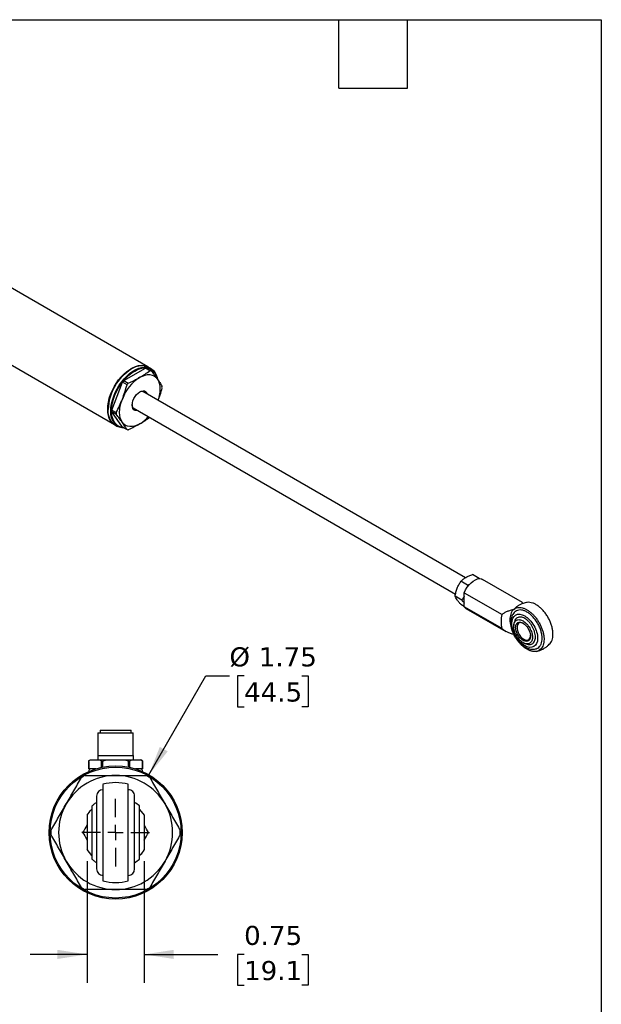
# Model space of a CAD drawing. Header units: inches. Extents: x 0.7 to 32.2, y 0.7 to 24.8.
# Tile 5 of 5: x 24.6 to 32.2, y 11.8 to 24.8. Entities that reach past the tile are written whole.
import ezdxf

# ---------------------------------------------------------------- set-up
doc = ezdxf.new("R2010")
doc.units = ezdxf.units.IN
doc.header["$LTSCALE"] = 3
doc.header["$MEASUREMENT"] = 0
doc.linetypes.add('SLD-Center', pattern=[0.75, 0.6, -0.05, 0.05, -0.05])
doc.linetypes.add('SLD-Solid', pattern=[0])
doc.layers.add('CENTER', color=40, linetype='SLD-Center')
doc.layers.add('DIMENSIONS', color=140, linetype='SLD-Solid', lineweight=25)
doc.layers.add('TEXT', color=140, linetype='SLD-Solid', lineweight=25)
doc.styles.add('SLDTEXTSTYLE0', font='VERDANA.TTF')
doc.dimstyles.new('SLDDIMSTYLE7', dxfattribs={"dimtxt": 0.254883, "dimasz": 0.39, "dimexe": 0, "dimexo": 0.0625, "dimgap": 0.063721, "dimtad": 0, "dimtih": 1, "dimtoh": 1, "dimrnd": 1e-09, "dimzin": 12, "dimdsep": 46, "dimtxsty": 'SLDTEXTSTYLE0', "dimsah": 1, "dimcen": 0, "dimadec": 0, "dimazin": 3, "dimtfac": 1, "dimtofl": 0, "dimtmove": 0, "dimatfit": 3, "dimfxl": 0, "dimfrac": 2, "dimtolj": 1, "dimtzin": 12, "dimarcsym": 0})
doc.dimstyles.new('SLDDIMSTYLE8', dxfattribs={"dimtxt": 0.254883, "dimasz": 0.39, "dimexe": 0, "dimexo": 0.0625, "dimgap": 0.063721, "dimtad": 0, "dimtih": 1, "dimtoh": 1, "dimrnd": 1e-09, "dimdsep": 46, "dimtxsty": 'SLDTEXTSTYLE0', "dimsah": 1, "dimcen": 0.09, "dimadec": 0, "dimazin": 2, "dimtfac": 1, "dimtmove": 0, "dimatfit": 0, "dimfxl": 0, "dimfrac": 2, "dimtolj": 1, "dimtzin": 12, "dimarcsym": 0})

# ---------------------------------------------------------------- blocks, each defined once
blk = doc.blocks.new('_D_10')
at = {"layer": 'DIMENSIONS'}
for p, q in [((26.303, 14.83), (27.053, 16.13)), ((27.053, 16.13), (27.362, 16.13)), ((27.554, 16.13), (27.469, 16.13)), ((27.469, 16.13), (27.469, 15.725)), ((28.312, 16.13), (28.397, 16.13)), ((28.397, 16.13), (28.397, 15.725)), ((27.469, 15.725), (27.554, 15.725)), ((28.397, 15.725), (28.312, 15.725))]:
    blk.add_line(p, q, dxfattribs=at)
blk.add_solid([(26.303, 14.83), (26.55, 15.138), (26.446, 15.198)], dxfattribs=at)
at = {"layer": 'DIMENSIONS', "char_height": 0.25, "attachment_point": 1, "style": 'SLDTEXTSTYLE0'}
for s, insert in [('%%c', (27.362, 16.505)), ('1.75', (27.747, 16.505)), ('44.5', (27.554, 16.043))]:
    blk.add_mtext(s, dxfattribs=dict(at, insert=insert))
blk = doc.blocks.new('_D_11')
at = {"layer": 'DIMENSIONS'}
for p, q in [((25.49, 13.697), (25.49, 12.096)), ((26.24, 13.697), (26.24, 12.096)), ((25.49, 12.471), (24.74, 12.471)), ((26.24, 12.471), (27.209, 12.471)), ((27.554, 12.471), (27.469, 12.471)), ((27.469, 12.471), (27.469, 12.066)), ((28.312, 12.471), (28.397, 12.471)), ((28.397, 12.471), (28.397, 12.066)), ((27.469, 12.066), (27.554, 12.066)), ((28.397, 12.066), (28.312, 12.066))]:
    blk.add_line(p, q, dxfattribs=at)
for points in [[(25.49, 12.471), (25.1, 12.531), (25.1, 12.411)], [(26.24, 12.471), (26.63, 12.411), (26.63, 12.531)]]:
    blk.add_solid(points, dxfattribs=at)
at = {"layer": 'DIMENSIONS', "char_height": 0.25, "attachment_point": 1, "style": 'SLDTEXTSTYLE0'}
for s, insert in [('0.75', (27.554, 12.846)), ('19.1', (27.554, 12.384))]:
    blk.add_mtext(s, dxfattribs=dict(at, insert=insert))
blk = doc.blocks.new('SW_CENTERMARKSYMBOL_4')
at = {"layer": 'CENTER', "color": 0}
for p, q in [((0, 0.2), (0, 0.44475)), ((-0.2, 0), (-0.44475, 0)), ((0, 0), (-0.1, 0)), ((0, 0), (0, 0.1)), ((0, 0), (0, -0.1)), ((0, 0), (0.1, 0)), ((0.2, 0), (0.44475, 0)), ((0, -0.2), (0, -0.44475))]:
    blk.add_line(p, q, dxfattribs=at)

msp = doc.modelspace()

# ---------------------------------------------------------------- linework, layer by layer
for p, q in [((26.289, 20.19), (20.409, 23.584)), ((19.752, 22.953), (25.851, 19.432)), ((26.329, 20.166), (26.294, 20.187)), ((25.975, 20.009), (26.257, 20.172)), ((26.075, 20.165), (26.07, 20.162)), ((26.315, 20.139), (26.257, 20.172)), ((26.275, 20.17), (26.333, 20.137)), ((25.816, 19.622), (25.957, 19.987)), ((26.015, 19.954), (25.957, 19.987)), ((25.975, 20.009), (26.032, 19.975)), ((30.463, 17.419), (26.221, 19.867)), ((26.225, 19.867), (26.227, 19.864)), ((25.766, 19.635), (25.766, 19.629)), ((25.816, 19.622), (25.873, 19.589)), ((25.957, 19.398), (25.816, 19.599)), ((25.873, 19.566), (25.816, 19.599)), ((26.097, 19.651), (30.334, 17.205)), ((26.097, 19.649), (26.1, 19.649)), ((25.857, 19.429), (25.892, 19.408)), ((25.957, 19.398), (26.015, 19.365)), ((30.492, 17.323), (30.405, 17.373)), ((30.645, 17.411), (30.558, 17.461)), ((30.645, 17.411), (30.64, 17.406)), ((30.651, 17.404), (30.645, 17.411)), ((31.213, 17.094), (30.69, 17.396)), ((30.448, 17.222), (30.945, 16.936)), ((30.448, 17.038), (30.448, 17.222)), ((30.492, 17.323), (30.487, 17.294)), ((30.518, 17.332), (30.492, 17.323)), ((30.416, 17.125), (30.329, 17.175)), ((30.448, 17.042), (30.405, 17.067)), ((30.945, 16.752), (30.448, 17.038)), ((30.471, 17.017), (30.994, 16.715)), ((25.66, 15.416), (25.66, 15.38)), ((25.66, 15.416), (25.865, 15.416)), ((25.865, 15.416), (26.07, 15.416)), ((26.07, 15.38), (26.07, 15.416)), ((25.633, 15.38), (25.633, 15.084)), ((25.633, 15.38), (25.865, 15.38)), ((25.865, 15.38), (26.097, 15.38)), ((26.097, 15.084), (26.097, 15.38)), ((25.511, 15.006), (25.511, 14.907)), ((25.511, 14.907), (25.511, 15.006)), ((25.511, 15.006), (25.511, 15.006)), ((25.535, 15.025), (25.653, 15.025)), ((25.631, 15.084), (25.631, 15.025)), ((25.631, 15.084), (25.865, 15.084)), ((25.677, 15.006), (25.699, 15.006)), ((25.677, 15.006), (25.677, 14.927)), ((25.699, 14.931), (25.699, 15.006)), ((25.747, 15.025), (25.984, 15.025)), ((25.865, 15.084), (26.099, 15.084)), ((26.031, 15.006), (26.053, 15.006)), ((26.031, 15.006), (26.031, 14.931)), ((26.053, 14.927), (26.053, 15.006)), ((26.077, 15.025), (26.195, 15.025)), ((26.099, 15.025), (26.099, 15.084)), ((26.219, 14.907), (26.219, 15.006)), ((26.219, 15.006), (26.219, 14.907)), ((26.219, 15.006), (26.219, 15.006)), ((25.551, 14.907), (25.511, 14.907)), ((25.511, 14.907), (25.511, 14.907)), ((25.604, 14.907), (25.551, 14.907)), ((26.18, 14.907), (26.127, 14.907)), ((26.219, 14.907), (26.18, 14.907)), ((26.219, 14.907), (26.219, 14.907)), ((26.178, 14.375), (26.24, 14.298)), ((25.49, 14.298), (25.49, 13.847)), ((26.24, 14.298), (26.24, 13.847)), ((25.553, 13.77), (25.49, 13.847))]:
    msp.add_line(p, q)
at = {"flags": 128}
for points in [[(25.854, 19.43), (25.845, 19.436), (25.82, 19.456), (25.799, 19.482), (25.782, 19.513), (25.77, 19.549), (25.763, 19.589), (25.761, 19.632), (25.763, 19.678), (25.77, 19.727), (25.782, 19.776), (25.799, 19.826), (25.82, 19.876), (25.845, 19.925), (25.873, 19.972), (25.904, 20.017), (25.938, 20.058), (25.974, 20.095), (26.012, 20.128), (26.051, 20.156), (26.089, 20.178), (26.128, 20.195), (26.166, 20.206), (26.202, 20.21), (26.236, 20.208), (26.267, 20.2), (26.291, 20.188)], [(25.857, 19.429), (25.85, 19.433), (25.825, 19.453), (25.804, 19.479), (25.788, 19.51), (25.776, 19.546), (25.768, 19.586), (25.766, 19.629), (25.768, 19.675), (25.776, 19.724), (25.788, 19.773), (25.804, 19.823), (25.825, 19.873), (25.85, 19.922), (25.878, 19.969), (25.91, 20.014), (25.944, 20.055), (25.98, 20.092), (26.017, 20.125), (26.056, 20.153), (26.095, 20.175), (26.133, 20.192), (26.171, 20.203), (26.207, 20.207), (26.241, 20.205), (26.273, 20.197), (26.294, 20.187)], [(25.974, 19.388), (25.945, 19.39), (25.913, 19.398), (25.885, 19.413), (25.86, 19.433), (25.84, 19.459), (25.823, 19.49), (25.811, 19.525), (25.804, 19.565), (25.801, 19.609), (25.804, 19.655), (25.811, 19.703), (25.823, 19.753), (25.84, 19.803), (25.86, 19.853), (25.885, 19.902), (25.913, 19.949), (25.945, 19.993), (25.979, 20.034), (26.015, 20.072), (26.053, 20.105), (26.091, 20.133), (26.13, 20.155), (26.169, 20.172), (26.206, 20.182), (26.242, 20.187), (26.276, 20.185), (26.308, 20.176), (26.336, 20.162), (26.361, 20.142), (26.382, 20.116), (26.398, 20.085), (26.41, 20.049), (26.414, 20.033)], [(25.967, 19.392), (25.95, 19.394), (25.919, 19.403), (25.891, 19.418), (25.867, 19.439), (25.846, 19.466), (25.831, 19.498), (25.82, 19.535), (25.813, 19.576), (25.812, 19.62), (25.816, 19.667), (25.824, 19.716), (25.838, 19.766), (25.856, 19.816), (25.878, 19.866), (25.904, 19.914), (25.934, 19.961), (25.967, 20.004), (26.002, 20.044), (26.039, 20.079), (26.077, 20.11), (26.116, 20.135)], [(26.116, 20.135), (26.155, 20.155), (26.193, 20.168), (26.23, 20.176), (26.265, 20.176), (26.298, 20.171), (26.328, 20.159), (26.354, 20.14), (26.376, 20.116), (26.394, 20.087), (26.407, 20.052), (26.414, 20.027)], [(26.183, 20.052), (26.218, 20.069), (26.252, 20.081), (26.285, 20.087), (26.316, 20.087), (26.345, 20.082), (26.371, 20.07), (26.394, 20.053), (26.413, 20.031)], [(26.413, 20.031), (26.428, 20.004), (26.439, 19.973), (26.446, 19.937), (26.448, 19.898), (26.446, 19.857), (26.439, 19.814), (26.428, 19.77), (26.422, 19.751)], [(26.155, 19.618), (26.139, 19.615), (26.12, 19.618), (26.104, 19.627), (26.092, 19.643), (26.085, 19.663), (26.082, 19.687), (26.085, 19.715), (26.092, 19.743), (26.104, 19.772), (26.12, 19.8), (26.139, 19.825), (26.161, 19.846), (26.183, 19.862), (26.206, 19.872), (26.227, 19.875), (26.246, 19.873), (26.262, 19.863), (26.274, 19.848), (26.28, 19.833)], [(26.225, 19.865), (26.223, 19.868), (26.223, 19.868)], [(25.954, 19.46), (25.938, 19.487), (25.927, 19.518), (25.92, 19.554), (25.918, 19.592), (25.92, 19.634), (25.927, 19.677), (25.938, 19.721), (25.954, 19.766)], [(26.102, 19.648), (26.1, 19.649), (26.099, 19.649)], [(26.183, 19.439), (26.149, 19.422), (26.115, 19.41), (26.082, 19.404), (26.051, 19.404), (26.022, 19.409), (25.996, 19.421), (25.973, 19.438), (25.954, 19.46)], [(30.448, 17.222), (30.465, 17.259), (30.486, 17.294), (30.511, 17.326), (30.538, 17.354), (30.566, 17.376), (30.595, 17.393), (30.623, 17.403), (30.65, 17.407), (30.675, 17.403), (30.69, 17.396)], [(30.448, 17.038), (30.465, 17.021), (30.471, 17.017)], [(31.1, 17.004), (31.08, 16.983), (31.065, 16.956), (31.054, 16.924), (31.049, 16.888), (31.049, 16.848), (31.054, 16.806), (31.065, 16.762), (31.08, 16.718), (31.1, 16.674)], [(31.23, 16.817), (31.209, 16.826), (31.189, 16.829), (31.171, 16.825), (31.157, 16.815), (31.147, 16.799), (31.142, 16.778), (31.142, 16.753), (31.147, 16.726), (31.157, 16.698), (31.171, 16.672), (31.189, 16.648), (31.209, 16.627), (31.23, 16.612), (31.251, 16.603), (31.271, 16.6), (31.289, 16.604), (31.303, 16.614), (31.313, 16.63), (31.318, 16.651), (31.319, 16.663)]]:
    msp.add_lwpolyline(points, dxfattribs=at)
for radius in [0.875, 0.86]:
    msp.add_circle((25.865, 14.072), radius)
for centre, radius, start, end in [((26.423, 19.607), 0.657, 122.4546, 177.5508), ((26.494, 19.567), 0.576, 122.638, 159.7729), ((26.251, 20.001), 0.171, 81.9467, 87.8343), ((26.309, 19.968), 0.171, 81.9467, 87.8343), ((26.501, 19.567), 0.687, 140.0404, 142.3705), ((26.559, 19.534), 0.687, 140.0404, 142.3705), ((26.074, 19.924), 0.401, 358.3307, 1.6693), ((26.209, 19.812), 0.0558, 45.049, 124.0367), ((26.138, 19.689), 0.0552, 175.4707, 255.4543), ((26.216, 19.611), 0.401, 178.3307, 181.6693), ((26.274, 19.578), 0.401, 178.3307, 181.6693), ((25.938, 19.848), 0.476, 300.985, 319.0474), ((26.039, 19.534), 0.171, 261.9467, 267.8343), ((31.309, 16.807), 0.287, 127.0329, 136.7079), ((31.284, 16.844), 0.352, 164.8418, 195.1582), ((25.54, 14.878), 0.0295, 90, 190.1823), ((26.19, 14.878), 0.0295, 349.8177, 90), ((25.865, 14.072), 0.75, 90, 150), ((25.865, 14.072), 0.85, 118.0725, 121.9275), ((25.865, 14.072), 0.75, 30, 90), ((25.865, 14.072), 0.85, 58.0725, 61.9275), ((25.699, 14.551), 0.0833, 90.0185, 180), ((25.865, 14.072), 0.656, 90, 104.7472), ((25.865, 14.072), 0.656, 75.2465, 90), ((26.032, 14.551), 0.0833, 0, 90.0185), ((25.865, 14.072), 0.75, 150, 210), ((25.865, 14.072), 0.469, 48.1426, 57.7592), ((25.865, 14.072), 0.75, 330, 30), ((25.865, 14.072), 0.85, 178.0725, 181.9275), ((25.865, 14.072), 0.85, 358.0725, 1.9275), ((25.865, 14.072), 0.468, 302.2409, 311.8623), ((25.865, 14.072), 0.75, 210, 270), ((25.699, 13.593), 0.0833, 180, 270.0185), ((25.865, 14.072), 0.75, 270, 330), ((26.032, 13.593), 0.0833, 270.0185, 0), ((25.865, 14.072), 0.85, 238.0725, 241.9275), ((25.865, 14.072), 0.656, 255.2465, 270), ((25.865, 14.072), 0.656, 270, 284.7472), ((25.865, 14.072), 0.85, 298.0725, 301.9275)]:
    msp.add_arc(centre, radius, start, end)
for points, knots in [([(26.032, 19.975), (26.059, 19.987), (26.085, 19.999), (26.135, 20.025), (26.159, 20.038), (26.183, 20.052)], [0, 0, 0, 0, 0.5, 0.5, 1, 1, 1, 1]), ([(26.183, 20.052), (26.207, 20.065), (26.23, 20.079), (26.273, 20.109), (26.295, 20.123), (26.315, 20.139)], [0, 0, 0, 0, 0.5, 0.5, 1, 1, 1, 1]), ([(26.333, 20.137), (26.347, 20.119), (26.361, 20.101), (26.388, 20.065), (26.401, 20.048), (26.413, 20.031)], [0, 0, 0, 0, 0.5, 0.5, 1, 1, 1, 1]), ([(25.954, 19.766), (25.965, 19.796), (25.976, 19.827), (25.997, 19.89), (26.006, 19.922), (26.015, 19.954)], [0, 0, 0, 0, 0.5, 0.5, 1, 1, 1, 1]), ([(26.413, 20.031), (26.425, 20.014), (26.436, 19.998), (26.456, 19.966), (26.465, 19.951), (26.474, 19.936)], [0, 0, 0, 0, 0.5, 0.5, 1, 1, 1, 1]), ([(26.474, 19.913), (26.465, 19.881), (26.45, 19.826), (26.43, 19.773), (26.422, 19.751)], [0, 0, 0, 0, 0.58204, 1, 1, 1, 1]), ([(25.873, 19.589), (25.888, 19.618), (25.902, 19.647), (25.929, 19.706), (25.942, 19.735), (25.954, 19.766)], [0, 0, 0, 0, 0.5, 0.5, 1, 1, 1, 1]), ([(25.954, 19.46), (25.942, 19.477), (25.929, 19.494), (25.902, 19.529), (25.888, 19.547), (25.873, 19.566)], [0, 0, 0, 0, 0.5, 0.5, 1, 1, 1, 1]), ([(26.015, 19.365), (26.006, 19.38), (25.997, 19.395), (25.976, 19.427), (25.965, 19.443), (25.954, 19.46)], [0, 0, 0, 0, 0.5, 0.5, 1, 1, 1, 1]), ([(26.183, 19.439), (26.159, 19.426), (26.135, 19.412), (26.085, 19.387), (26.059, 19.375), (26.032, 19.363)], [0, 0, 0, 0, 0.5, 0.5, 1, 1, 1, 1]), ([(26.315, 19.526), (26.295, 19.511), (26.273, 19.496), (26.23, 19.467), (26.207, 19.453), (26.183, 19.439)], [0, 0, 0, 0, 0.5, 0.5, 1, 1, 1, 1]), ([(30.355, 17.281), (30.362, 17.298), (30.369, 17.314), (30.386, 17.344), (30.395, 17.359), (30.405, 17.373)], [0, 0, 0, 0, 0.5, 0.5, 1, 1, 1, 1]), ([(30.405, 17.373), (30.414, 17.382), (30.424, 17.391), (30.445, 17.408), (30.457, 17.416), (30.47, 17.424)], [0, 0, 0, 0, 0.5, 0.5, 1, 1, 1, 1]), ([(30.47, 17.424), (30.483, 17.431), (30.497, 17.438), (30.527, 17.45), (30.542, 17.456), (30.558, 17.461)], [0, 0, 0, 0, 0.5, 0.5, 1, 1, 1, 1]), ([(30.329, 17.175), (30.331, 17.194), (30.335, 17.212), (30.343, 17.247), (30.349, 17.264), (30.355, 17.281)], [0, 0, 0, 0, 0.5, 0.5, 1, 1, 1, 1]), ([(30.355, 17.128), (30.349, 17.137), (30.343, 17.146), (30.335, 17.161), (30.331, 17.169), (30.329, 17.175)], [0, 0, 0, 0, 0.5, 0.5, 1, 1, 1, 1]), ([(30.405, 17.067), (30.395, 17.078), (30.386, 17.088), (30.369, 17.109), (30.362, 17.119), (30.355, 17.128)], [0, 0, 0, 0, 0.5, 0.5, 1, 1, 1, 1]), ([(30.448, 17.179), (30.446, 17.176), (30.438, 17.156), (30.426, 17.14), (30.416, 17.125)], [0, 0, 0, 0, 0.165085, 1, 1, 1, 1]), ([(30.416, 17.125), (30.425, 17.114), (30.437, 17.101), (30.446, 17.089), (30.448, 17.087)], [0, 0, 0, 0, 0.816979, 1, 1, 1, 1]), ([(31.265, 17.094), (31.255, 17.092), (31.235, 17.087), (31.204, 17.076), (31.171, 17.06), (31.148, 17.046), (31.136, 17.036), (31.135, 17.035)], [0, 0, 0, 0, 0.198984, 0.435522, 0.693679, 0.967118, 1, 1, 1, 1]), ([(31.217, 17.08), (31.216, 17.082), (31.215, 17.09), (31.214, 17.096), (31.213, 17.094), (31.213, 17.094)], [0, 0, 0, 0, 0.281643, 0.893417, 1, 1, 1, 1]), ([(31.576, 16.554), (31.576, 16.554), (31.584, 16.561), (31.595, 16.581), (31.609, 16.615), (31.615, 16.654), (31.615, 16.698), (31.609, 16.745), (31.597, 16.794), (31.579, 16.842), (31.555, 16.89), (31.527, 16.936), (31.495, 16.978), (31.46, 17.015), (31.423, 17.046), (31.385, 17.071), (31.347, 17.088), (31.311, 17.096), (31.283, 17.098), (31.269, 17.094), (31.265, 17.093)], [0, 0, 0, 0, 0.000589, 0.062413, 0.122494, 0.184318, 0.2444, 0.306224, 0.366305, 0.428129, 0.488211, 0.550035, 0.610117, 0.67194, 0.732022, 0.793846, 0.853928, 0.915752, 0.975833, 1, 1, 1, 1]), ([(30.945, 16.936), (30.955, 16.945), (30.966, 16.953), (30.99, 16.967), (31.002, 16.973), (31.029, 16.984), (31.043, 16.989), (31.071, 16.998), (31.085, 17.001), (31.1, 17.004)], [0, 0, 0, 0, 0.25, 0.25, 0.5, 0.5, 0.75, 0.75, 1, 1, 1, 1]), ([(31.133, 16.983), (31.127, 16.979), (31.112, 16.97), (31.094, 16.95), (31.079, 16.926), (31.069, 16.899), (31.063, 16.869), (31.061, 16.837), (31.063, 16.805), (31.068, 16.773), (31.076, 16.743), (31.085, 16.717), (31.095, 16.692), (31.105, 16.67), (31.113, 16.656), (31.117, 16.649)], [0, 0, 0, 0, 0.0703839, 0.1635038, 0.2494538, 0.3373412, 0.4259495, 0.5138666, 0.5998738, 0.6829357, 0.7601618, 0.8289512, 0.8835838, 0.9469379, 1, 1, 1, 1]), ([(31.074, 16.82), (31.074, 16.872), (31.092, 16.911), (31.155, 16.948), (31.198, 16.944), (31.288, 16.892), (31.331, 16.846), (31.395, 16.736), (31.413, 16.676), (31.413, 16.624)], [0, 0, 0, 0, 0.25, 0.25, 0.5, 0.5, 0.75, 0.75, 1, 1, 1, 1]), ([(31.1, 17.004), (31.107, 17.01), (31.115, 17.015), (31.132, 17.023), (31.141, 17.025), (31.156, 17.028), (31.161, 17.028), (31.171, 17.029), (31.176, 17.029), (31.192, 17.028), (31.203, 17.026), (31.219, 17.022), (31.225, 17.02), (31.236, 17.016), (31.242, 17.014), (31.259, 17.006), (31.27, 17), (31.287, 16.989), (31.293, 16.986), (31.304, 16.977), (31.31, 16.973), (31.327, 16.96), (31.338, 16.95), (31.354, 16.934), (31.359, 16.928), (31.37, 16.917), (31.375, 16.911), (31.39, 16.893), (31.4, 16.88), (31.418, 16.853), (31.426, 16.84), (31.443, 16.811), (31.45, 16.797), (31.463, 16.768), (31.469, 16.753), (31.476, 16.731), (31.479, 16.723), (31.483, 16.708), (31.485, 16.701), (31.49, 16.679), (31.493, 16.665), (31.495, 16.644), (31.496, 16.637), (31.497, 16.623), (31.497, 16.616), (31.497, 16.597), (31.496, 16.584), (31.494, 16.566), (31.493, 16.56), (31.49, 16.549), (31.488, 16.543), (31.483, 16.527), (31.479, 16.517), (31.471, 16.504), (31.469, 16.5), (31.463, 16.492), (31.46, 16.488), (31.45, 16.477), (31.443, 16.471), (31.427, 16.461), (31.418, 16.458), (31.4, 16.452), (31.39, 16.45), (31.37, 16.449), (31.36, 16.45), (31.344, 16.452), (31.338, 16.454), (31.327, 16.456), (31.322, 16.458), (31.305, 16.464), (31.293, 16.469), (31.271, 16.481), (31.259, 16.488), (31.236, 16.504), (31.225, 16.513), (31.208, 16.528), (31.203, 16.533), (31.192, 16.544), (31.187, 16.55), (31.171, 16.567), (31.161, 16.579), (31.147, 16.598), (31.142, 16.604), (31.133, 16.618), (31.128, 16.624), (31.115, 16.645), (31.107, 16.659), (31.1, 16.674)], [0, 0, 0, 0, 0.03125, 0.03125, 0.0625, 0.0625, 0.078125, 0.078125, 0.09375, 0.09375, 0.125, 0.125, 0.140625, 0.140625, 0.15625, 0.15625, 0.1875, 0.1875, 0.203125, 0.203125, 0.21875, 0.21875, 0.25, 0.25, 0.265625, 0.265625, 0.28125, 0.28125, 0.3125, 0.3125, 0.34375, 0.34375, 0.375, 0.375, 0.40625, 0.40625, 0.421875, 0.421875, 0.4375, 0.4375, 0.46875, 0.46875, 0.484375, 0.484375, 0.5, 0.5, 0.53125, 0.53125, 0.546875, 0.546875, 0.5625, 0.5625, 0.59375, 0.59375, 0.609375, 0.609375, 0.625, 0.625, 0.65625, 0.65625, 0.6875, 0.6875, 0.71875, 0.71875, 0.75, 0.75, 0.765625, 0.765625, 0.78125, 0.78125, 0.8125, 0.8125, 0.84375, 0.84375, 0.875, 0.875, 0.890625, 0.890625, 0.90625, 0.90625, 0.9375, 0.9375, 0.953125, 0.953125, 0.96875, 0.96875, 1, 1, 1, 1]), ([(31.472, 16.624), (31.471, 16.639), (31.47, 16.668), (31.459, 16.718), (31.44, 16.769), (31.414, 16.821), (31.383, 16.869), (31.347, 16.911), (31.31, 16.945), (31.273, 16.97), (31.236, 16.988), (31.199, 16.996), (31.163, 16.996), (31.143, 16.987), (31.133, 16.983)], [0, 0, 0, 0, 0.077819, 0.160299, 0.246208, 0.333941, 0.421673, 0.507582, 0.590063, 0.667882, 0.745701, 0.828181, 0.91409, 1, 1, 1, 1]), ([(31.413, 16.624), (31.413, 16.573), (31.395, 16.533), (31.331, 16.496), (31.288, 16.501), (31.198, 16.553), (31.155, 16.598), (31.092, 16.708), (31.074, 16.768), (31.074, 16.82)], [0, 0, 0, 0, 0.25, 0.25, 0.5, 0.5, 0.75, 0.75, 1, 1, 1, 1]), ([(31.098, 16.781), (31.098, 16.782), (31.098, 16.785), (31.098, 16.789), (31.098, 16.793), (31.099, 16.797), (31.099, 16.801), (31.1, 16.808), (31.102, 16.817), (31.106, 16.828), (31.111, 16.838), (31.12, 16.85), (31.133, 16.862), (31.153, 16.869), (31.175, 16.869), (31.198, 16.864), (31.221, 16.853), (31.244, 16.837), (31.268, 16.816), (31.29, 16.79), (31.309, 16.76), (31.325, 16.728), (31.334, 16.703), (31.339, 16.686), (31.341, 16.676), (31.343, 16.666), (31.344, 16.656), (31.345, 16.647), (31.345, 16.641), (31.345, 16.638)], [0, 0, 0, 0, 0.0096578, 0.0192457, 0.0288369, 0.0385016, 0.0483064, 0.0583129, 0.0880961, 0.1201094, 0.150634, 0.1844818, 0.2501359, 0.31579, 0.3800798, 0.4418036, 0.500039, 0.5582744, 0.6199981, 0.6867197, 0.7499392, 0.8157255, 0.8798824, 0.9000438, 0.920127, 0.9401475, 0.9601218, 0.9800669, 1, 1, 1, 1]), ([(31.111, 16.85), (31.107, 16.838), (31.101, 16.819), (31.099, 16.799), (31.098, 16.792)], [0, 0, 0, 0, 0.634821, 1, 1, 1, 1]), ([(31.383, 16.641), (31.383, 16.651), (31.382, 16.672), (31.374, 16.707), (31.361, 16.743), (31.343, 16.78), (31.321, 16.814), (31.296, 16.843), (31.27, 16.867), (31.243, 16.885), (31.217, 16.897), (31.191, 16.904), (31.166, 16.903), (31.144, 16.895), (31.126, 16.879), (31.115, 16.864), (31.112, 16.852), (31.111, 16.849)], [0, 0, 0, 0, 0.064886, 0.133659, 0.205291, 0.278443, 0.351595, 0.423226, 0.491999, 0.556885, 0.621771, 0.690544, 0.762176, 0.835328, 0.90848, 0.980112, 1, 1, 1, 1]), ([(31.124, 16.766), (31.124, 16.767), (31.124, 16.77), (31.124, 16.774), (31.124, 16.778), (31.125, 16.781), (31.126, 16.787), (31.128, 16.795), (31.131, 16.803), (31.135, 16.811), (31.141, 16.821), (31.152, 16.83), (31.165, 16.834), (31.176, 16.835), (31.185, 16.835), (31.194, 16.833), (31.202, 16.831), (31.209, 16.828), (31.215, 16.825), (31.219, 16.823), (31.221, 16.822)], [0, 0, 0, 0, 0.0233365, 0.04663, 0.0699117, 0.0932129, 0.1165649, 0.1783046, 0.2400921, 0.304406, 0.3687678, 0.5000057, 0.6312435, 0.6955574, 0.7599192, 0.821659, 0.8834464, 0.9223111, 0.9611139, 1, 1, 1, 1]), ([(31.221, 16.822), (31.222, 16.821), (31.225, 16.82), (31.228, 16.818), (31.232, 16.815), (31.236, 16.813), (31.241, 16.808), (31.248, 16.802), (31.257, 16.793), (31.266, 16.784), (31.278, 16.769), (31.291, 16.749), (31.301, 16.728), (31.308, 16.711), (31.312, 16.699), (31.315, 16.686), (31.317, 16.676), (31.318, 16.667), (31.319, 16.66), (31.319, 16.655), (31.319, 16.653)], [0, 0, 0, 0, 0.023337, 0.04663, 0.069912, 0.093213, 0.116565, 0.178305, 0.240092, 0.304406, 0.368768, 0.500006, 0.631244, 0.695557, 0.759919, 0.821659, 0.883446, 0.922311, 0.961114, 1, 1, 1, 1]), ([(31.1, 16.674), (31.085, 16.677), (31.071, 16.682), (31.043, 16.692), (31.029, 16.697), (31.009, 16.707), (31.003, 16.711), (30.99, 16.718), (30.984, 16.721), (30.966, 16.733), (30.955, 16.742), (30.945, 16.752)], [0, 0, 0, 0, 0.25, 0.25, 0.5, 0.5, 0.625, 0.625, 0.75, 0.75, 1, 1, 1, 1]), ([(31.345, 16.638), (31.345, 16.637), (31.345, 16.633), (31.344, 16.629), (31.344, 16.624), (31.344, 16.619), (31.343, 16.615), (31.342, 16.611), (31.341, 16.606), (31.34, 16.602), (31.339, 16.598), (31.338, 16.594), (31.334, 16.585), (31.325, 16.571), (31.309, 16.557), (31.29, 16.55), (31.268, 16.55), (31.244, 16.555), (31.221, 16.566), (31.198, 16.582), (31.175, 16.603), (31.153, 16.629), (31.133, 16.659), (31.117, 16.691), (31.108, 16.718), (31.102, 16.739), (31.1, 16.751), (31.099, 16.761), (31.098, 16.767), (31.098, 16.774), (31.098, 16.778), (31.098, 16.781)], [0, 0, 0, 0, 0.010876, 0.021753, 0.032633, 0.04352, 0.054416, 0.065325, 0.076248, 0.087188, 0.098149, 0.109132, 0.12014, 0.184313, 0.250092, 0.313332, 0.380042, 0.44177, 0.50001, 0.558249, 0.619977, 0.684272, 0.74993, 0.815589, 0.879883, 0.911894, 0.941684, 0.956381, 0.970847, 0.985466, 1, 1, 1, 1]), ([(31.319, 16.653), (31.319, 16.652), (31.319, 16.649), (31.318, 16.645), (31.318, 16.641), (31.318, 16.637), (31.317, 16.632), (31.315, 16.624), (31.312, 16.615), (31.308, 16.608), (31.301, 16.598), (31.291, 16.589), (31.275, 16.584), (31.258, 16.583), (31.239, 16.588), (31.221, 16.596), (31.203, 16.609), (31.185, 16.625), (31.167, 16.646), (31.152, 16.669), (31.141, 16.69), (31.135, 16.708), (31.131, 16.72), (31.128, 16.732), (31.126, 16.743), (31.125, 16.752), (31.124, 16.759), (31.124, 16.763), (31.124, 16.766)], [0, 0, 0, 0, 0.011674, 0.023326, 0.034972, 0.046628, 0.058309, 0.089193, 0.120101, 0.152273, 0.184469, 0.250118, 0.315768, 0.380053, 0.441772, 0.500003, 0.558234, 0.619953, 0.684238, 0.749887, 0.815537, 0.847708, 0.879904, 0.910788, 0.941696, 0.961138, 0.980548, 1, 1, 1, 1]), ([(31.117, 16.649), (31.124, 16.637), (31.135, 16.62), (31.152, 16.597), (31.167, 16.578), (31.187, 16.558), (31.208, 16.538), (31.231, 16.52), (31.255, 16.505), (31.281, 16.493), (31.306, 16.484), (31.333, 16.479), (31.359, 16.478), (31.384, 16.483), (31.402, 16.489), (31.411, 16.495), (31.412, 16.496)], [0, 0, 0, 0, 0.098765, 0.139016, 0.205416, 0.273744, 0.346471, 0.421753, 0.498957, 0.577622, 0.657357, 0.737797, 0.818728, 0.900357, 0.983696, 1, 1, 1, 1]), ([(31.231, 16.562), (31.234, 16.561), (31.247, 16.553), (31.266, 16.547), (31.283, 16.545), (31.287, 16.544)], [0, 0, 0, 0, 0.13458, 0.776913, 1, 1, 1, 1]), ([(31.287, 16.544), (31.29, 16.543), (31.302, 16.54), (31.321, 16.542), (31.343, 16.549), (31.361, 16.565), (31.374, 16.586), (31.382, 16.612), (31.383, 16.632), (31.383, 16.641)], [0, 0, 0, 0, 0.044975, 0.206615, 0.371685, 0.536755, 0.698395, 0.853582, 1, 1, 1, 1]), ([(31.413, 16.495), (31.413, 16.496), (31.424, 16.499), (31.44, 16.517), (31.459, 16.546), (31.47, 16.583), (31.471, 16.611), (31.472, 16.624)], [0, 0, 0, 0, 0.005428, 0.26672, 0.522583, 0.768233, 1, 1, 1, 1]), ([(31.399, 16.452), (31.408, 16.454), (31.428, 16.459), (31.46, 16.471), (31.493, 16.487), (31.526, 16.508), (31.554, 16.53), (31.569, 16.548), (31.576, 16.555)], [0, 0, 0, 0, 0.136921, 0.300185, 0.47837, 0.667103, 0.8639, 1, 1, 1, 1]), ([(25.511, 15.006), (25.511, 15.008), (25.512, 15.01), (25.513, 15.014), (25.514, 15.016), (25.517, 15.019), (25.519, 15.021), (25.526, 15.025), (25.53, 15.025), (25.535, 15.025)], [0, 0, 0, 0, 0.125, 0.125, 0.25, 0.25, 0.5, 0.5, 1, 1, 1, 1]), ([(25.653, 15.025), (25.656, 15.025), (25.658, 15.025), (25.663, 15.024), (25.665, 15.023), (25.669, 15.021), (25.671, 15.019), (25.674, 15.016), (25.675, 15.014), (25.677, 15.01), (25.677, 15.008), (25.677, 15.006)], [0, 0, 0, 0, 0.25, 0.25, 0.5, 0.5, 0.75, 0.75, 0.875, 0.875, 1, 1, 1, 1]), ([(25.653, 15.025), (25.656, 15.025), (25.662, 15.025), (25.67, 15.025), (25.679, 15.025), (25.689, 15.025), (25.7, 15.025), (25.714, 15.025), (25.73, 15.025), (25.741, 15.025), (25.747, 15.025)], [0, 0, 0, 0, 0.099898, 0.19975, 0.299663, 0.399741, 0.500089, 0.666927, 0.833401, 1, 1, 1, 1]), ([(25.699, 15.006), (25.699, 15.008), (25.7, 15.01), (25.703, 15.014), (25.705, 15.016), (25.71, 15.019), (25.715, 15.021), (25.728, 15.025), (25.737, 15.025), (25.747, 15.025)], [0, 0, 0, 0, 0.125, 0.125, 0.25, 0.25, 0.5, 0.5, 1, 1, 1, 1]), ([(25.984, 15.025), (25.988, 15.025), (25.993, 15.025), (26.002, 15.024), (26.007, 15.023), (26.015, 15.021), (26.02, 15.019), (26.026, 15.016), (26.028, 15.014), (26.03, 15.01), (26.031, 15.008), (26.031, 15.006)], [0, 0, 0, 0, 0.25, 0.25, 0.5, 0.5, 0.75, 0.75, 0.875, 0.875, 1, 1, 1, 1]), ([(25.984, 15.025), (25.987, 15.025), (25.994, 15.025), (26.004, 15.025), (26.013, 15.025), (26.023, 15.025), (26.035, 15.025), (26.048, 15.025), (26.063, 15.025), (26.072, 15.025), (26.077, 15.025)], [0, 0, 0, 0, 0.099898, 0.19975, 0.299663, 0.399741, 0.500089, 0.666927, 0.833401, 1, 1, 1, 1]), ([(26.053, 15.006), (26.053, 15.008), (26.054, 15.01), (26.055, 15.014), (26.056, 15.016), (26.059, 15.019), (26.061, 15.021), (26.068, 15.025), (26.072, 15.025), (26.077, 15.025)], [0, 0, 0, 0, 0.125, 0.125, 0.25, 0.25, 0.5, 0.5, 1, 1, 1, 1]), ([(26.219, 15.006), (26.219, 15.007), (26.219, 15.009), (26.219, 15.011), (26.218, 15.013), (26.217, 15.015), (26.215, 15.018), (26.208, 15.025), (26.201, 15.025), (26.195, 15.025)], [0, 0, 0, 0, 0.057751, 0.085571, 0.113259, 0.143564, 0.180702, 0.286133, 1, 1, 1, 1]), ([(26.195, 15.025), (26.198, 15.025), (26.2, 15.025), (26.205, 15.024), (26.207, 15.023), (26.211, 15.021), (26.214, 15.019), (26.216, 15.016), (26.217, 15.014), (26.219, 15.01), (26.219, 15.008), (26.219, 15.006)], [0, 0, 0, 0, 0.25, 0.25, 0.5, 0.5, 0.75, 0.75, 0.875, 0.875, 1, 1, 1, 1]), ([(26.212, 15.02), (26.211, 15.021), (26.207, 15.025), (26.201, 15.025), (26.196, 15.025), (26.195, 15.025)], [0, 0, 0, 0, 0.0872887, 0.8956285, 1, 1, 1, 1]), ([(25.216, 14.447), (25.249, 14.505), (25.283, 14.563), (25.349, 14.679), (25.382, 14.736), (25.416, 14.794)], [0, 0, 0, 0, 0.5, 0.5, 1, 1, 1, 1]), ([(25.465, 14.822), (25.532, 14.822), (25.598, 14.822), (25.731, 14.822), (25.798, 14.822), (25.865, 14.822)], [0, 0, 0, 0, 0.5, 0.5, 1, 1, 1, 1]), ([(25.865, 14.822), (25.932, 14.822), (25.999, 14.822), (26.132, 14.822), (26.199, 14.822), (26.265, 14.822)], [0, 0, 0, 0, 0.5, 0.5, 1, 1, 1, 1]), ([(26.315, 14.794), (26.348, 14.736), (26.381, 14.679), (26.448, 14.563), (26.481, 14.505), (26.515, 14.447)], [0, 0, 0, 0, 0.5, 0.5, 1, 1, 1, 1]), ([(25.699, 14.705), (25.699, 14.705), (25.699, 14.704), (25.699, 14.681), (25.699, 14.641), (25.699, 14.584), (25.699, 14.513), (25.699, 14.429), (25.699, 14.336), (25.699, 14.235), (25.699, 14.129), (25.699, 14.021), (25.699, 13.915), (25.699, 13.814), (25.699, 13.72), (25.699, 13.636), (25.699, 13.564), (25.699, 13.506), (25.699, 13.465), (25.699, 13.441), (25.699, 13.44), (25.699, 13.439)], [0, 0, 0, 0, 0.042167, 0.095865, 0.149564, 0.203263, 0.256961, 0.31066, 0.364358, 0.418057, 0.471755, 0.525454, 0.579153, 0.632851, 0.68655, 0.740248, 0.793947, 0.847645, 0.901344, 0.955042, 1, 1, 1, 1]), ([(26.032, 13.439), (26.032, 13.44), (26.032, 13.441), (26.032, 13.464), (26.032, 13.504), (26.032, 13.561), (26.032, 13.631), (26.032, 13.715), (26.032, 13.809), (26.032, 13.91), (26.032, 14.016), (26.032, 14.123), (26.032, 14.229), (26.032, 14.331), (26.032, 14.425), (26.032, 14.509), (26.032, 14.581), (26.032, 14.638), (26.032, 14.679), (26.032, 14.703), (26.032, 14.705), (26.032, 14.706)], [0, 0, 0, 0, 0.042167, 0.095865, 0.149564, 0.203263, 0.256961, 0.31066, 0.364358, 0.418057, 0.471755, 0.525454, 0.579153, 0.632851, 0.68655, 0.740248, 0.793947, 0.847645, 0.901344, 0.955042, 1, 1, 1, 1]), ([(25.615, 14.551), (25.615, 14.551), (25.615, 14.501), (25.615, 14.321), (25.615, 14.199), (25.615, 14.072)], [0, 0, 0, 0, 0.5, 0.5, 1, 1, 1, 1]), ([(26.115, 14.072), (26.115, 14.199), (26.115, 14.321), (26.115, 14.501), (26.115, 14.551), (26.115, 14.551)], [0, 0, 0, 0, 0.5, 0.5, 1, 1, 1, 1]), ([(25.016, 14.101), (25.049, 14.158), (25.082, 14.216), (25.149, 14.331), (25.182, 14.389), (25.216, 14.447)], [0, 0, 0, 0, 0.5, 0.5, 1, 1, 1, 1]), ([(25.49, 14.298), (25.507, 14.324), (25.526, 14.355), (25.55, 14.375), (25.553, 14.377)], [0, 0, 0, 0, 0.8926002, 1, 1, 1, 1]), ([(25.553, 14.421), (25.553, 14.421), (25.553, 14.429), (25.553, 14.406), (25.553, 14.367), (25.553, 14.321), (25.553, 14.265), (25.553, 14.184), (25.553, 14.116), (25.553, 14.072)], [0, 0, 0, 0, 0.000445, 0.239796, 0.368642, 0.500223, 0.631803, 0.76065, 1, 1, 1, 1]), ([(25.616, 14.467), (25.605, 14.461), (25.582, 14.447), (25.563, 14.429), (25.554, 14.42)], [0, 0, 0, 0, 0.504843, 1, 1, 1, 1]), ([(26.178, 14.072), (26.178, 14.116), (26.178, 14.184), (26.178, 14.265), (26.178, 14.321), (26.178, 14.367), (26.178, 14.406), (26.178, 14.429), (26.178, 14.421), (26.178, 14.421)], [0, 0, 0, 0, 0.239028, 0.3677, 0.499104, 0.630507, 0.75918, 0.998207, 1, 1, 1, 1]), ([(26.515, 14.447), (26.548, 14.389), (26.582, 14.331), (26.648, 14.216), (26.681, 14.158), (26.715, 14.101)], [0, 0, 0, 0, 0.5, 0.5, 1, 1, 1, 1]), ([(25.49, 14.173), (25.489, 14.171), (25.469, 14.136), (25.45, 14.103), (25.432, 14.072)], [0, 0, 0, 0, 0.0656279, 1, 1, 1, 1]), ([(26.298, 14.072), (26.281, 14.103), (26.262, 14.136), (26.242, 14.17), (26.24, 14.173)], [0, 0, 0, 0, 0.915938, 1, 1, 1, 1]), ([(25.216, 13.697), (25.182, 13.755), (25.149, 13.813), (25.082, 13.929), (25.049, 13.986), (25.016, 14.044)], [0, 0, 0, 0, 0.5, 0.5, 1, 1, 1, 1]), ([(25.432, 14.072), (25.45, 14.042), (25.469, 14.009), (25.489, 13.975), (25.49, 13.972)], [0, 0, 0, 0, 0.915938, 1, 1, 1, 1]), ([(25.553, 14.072), (25.553, 14.028), (25.553, 13.961), (25.553, 13.88), (25.553, 13.824), (25.553, 13.778), (25.553, 13.738), (25.553, 13.715), (25.553, 13.723), (25.553, 13.723)], [0, 0, 0, 0, 0.239373, 0.368231, 0.499824, 0.631418, 0.760276, 0.999649, 1, 1, 1, 1]), ([(25.615, 14.072), (25.615, 13.945), (25.615, 13.823), (25.615, 13.644), (25.615, 13.593), (25.615, 13.593)], [0, 0, 0, 0, 0.5, 0.5, 1, 1, 1, 1]), ([(26.115, 13.593), (26.115, 13.593), (26.115, 13.644), (26.115, 13.823), (26.115, 13.945), (26.115, 14.072)], [0, 0, 0, 0, 0.5, 0.5, 1, 1, 1, 1]), ([(26.178, 13.723), (26.178, 13.723), (26.178, 13.715), (26.178, 13.738), (26.178, 13.778), (26.178, 13.824), (26.178, 13.88), (26.178, 13.961), (26.178, 14.028), (26.178, 14.072)], [0, 0, 0, 0, 0.001007, 0.240222, 0.368996, 0.500503, 0.63201, 0.760784, 1, 1, 1, 1]), ([(26.24, 13.972), (26.241, 13.974), (26.261, 14.008), (26.28, 14.041), (26.298, 14.072)], [0, 0, 0, 0, 0.065628, 1, 1, 1, 1]), ([(26.715, 14.044), (26.681, 13.986), (26.648, 13.929), (26.582, 13.813), (26.548, 13.755), (26.515, 13.697)], [0, 0, 0, 0, 0.5, 0.5, 1, 1, 1, 1]), ([(26.24, 13.847), (26.223, 13.82), (26.204, 13.79), (26.18, 13.77), (26.178, 13.767)], [0, 0, 0, 0, 0.8926, 1, 1, 1, 1]), ([(25.554, 13.724), (25.563, 13.716), (25.582, 13.697), (25.604, 13.684), (25.616, 13.677)], [0, 0, 0, 0, 0.479475, 1, 1, 1, 1]), ([(25.416, 13.351), (25.382, 13.408), (25.349, 13.466), (25.283, 13.581), (25.249, 13.639), (25.216, 13.697)], [0, 0, 0, 0, 0.5, 0.5, 1, 1, 1, 1]), ([(26.515, 13.697), (26.481, 13.639), (26.448, 13.581), (26.381, 13.466), (26.348, 13.408), (26.315, 13.351)], [0, 0, 0, 0, 0.5, 0.5, 1, 1, 1, 1]), ([(25.865, 13.322), (25.798, 13.322), (25.731, 13.322), (25.598, 13.322), (25.532, 13.322), (25.465, 13.322)], [0, 0, 0, 0, 0.5, 0.5, 1, 1, 1, 1]), ([(26.265, 13.322), (26.199, 13.322), (26.132, 13.322), (25.999, 13.322), (25.932, 13.322), (25.865, 13.322)], [0, 0, 0, 0, 0.5, 0.5, 1, 1, 1, 1])]:
    msp.add_open_spline(points, degree=3, knots=knots)
at = {"layer": 'TEXT'}
for p, q in [((0.75, 24.75), (32.25, 24.75)), ((28.8, 23.85), (28.8, 24.75)), ((29.7, 23.85), (29.7, 24.75)), ((32.25, 24.75), (32.25, 0.75)), ((28.8, 23.85), (29.7, 23.85))]:
    msp.add_line(p, q, dxfattribs=at)

# ---------------------------------------------------------------- block references
at = {"layer": 'CENTER'}
msp.add_blockref('SW_CENTERMARKSYMBOL_4', (25.865, 14.072), dxfattribs=at)

# ---------------------------------------------------------------- dimensions: what is measured, and where the dimension line sits
at = {"layer": 'DIMENSIONS'}
dim = msp.add_diameter_dim_2p(p1=(25.428, 13.314), p2=(26.303, 14.83), dimstyle='SLDDIMSTYLE7', dxfattribs=at)
dim.commit()
dim.dimension.update_dxf_attribs({"geometry": '_D_10', "text_midpoint": (27.933, 16.13), "dimtype": 163})
dim = msp.add_linear_dim(base=(26.24, 12.471), p1=(25.49, 13.847), p2=(26.24, 13.847), dimstyle='SLDDIMSTYLE8', dxfattribs=at)
dim.commit()
dim.dimension.update_dxf_attribs({"geometry": '_D_11', "text_midpoint": (27.933, 12.471), "dimtype": 160})

doc.saveas('drawing.dxf')
